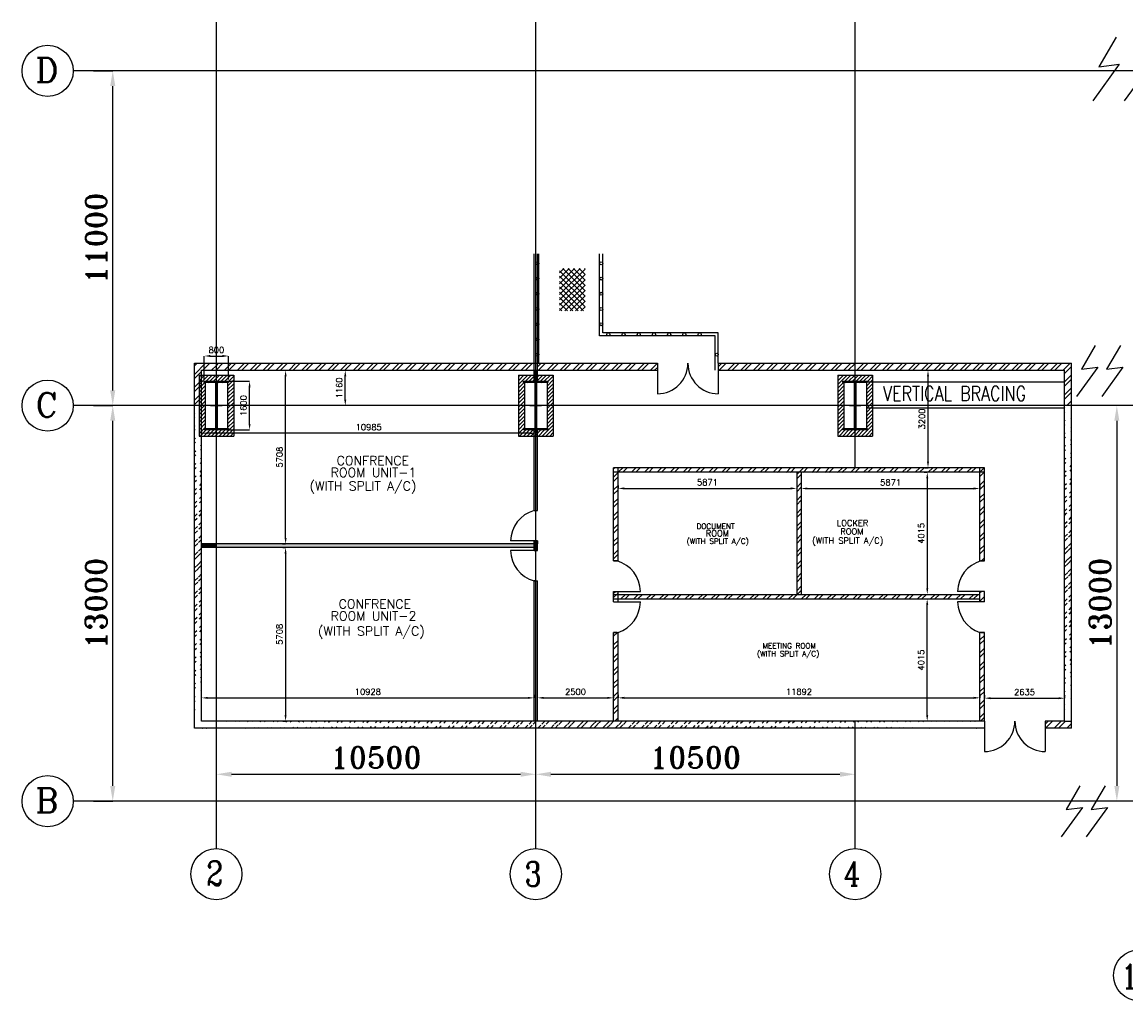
# Model space of a CAD drawing. Extents: x 361682 to 759535, y 756798 to 1113679.
# Tile 21 of 80: x 496745 to 533034, y 763141 to 795309. Entities that reach past the tile are written whole.
import ezdxf

# ---------------------------------------------------------------- set-up
doc = ezdxf.new("R2010")
doc.units = 0
doc.header["$LTSCALE"] = 700
doc.header["$MEASUREMENT"] = 0
doc.header["$PDMODE"] = 2
doc.header["$PDSIZE"] = -1
doc.linetypes.add('CENTER', pattern=[2, 1.25, -0.25, 0.25, -0.25])
doc.layers.get('0').update_dxf_attribs({"linetype": 'CONTINUOUS'})
doc.layers.get('DEFPOINTS').update_dxf_attribs({"linetype": 'CONTINUOUS'})
for name, color, linetype in [('BRACING', 7, 'CONTINUOUS'), ('CEN', 2, 'CENTER'), ('COL', 1, 'CONTINUOUS'), ('DIM', 4, 'CONTINUOUS'), ('GRID', 9, 'CONTINUOUS'), ('LAYOUT', 4, 'CONTINUOUS'), ('PNL', 6, 'CONTINUOUS'), ('ROOM', 7, 'CONTINUOUS'), ('STEEL', 231, 'CONTINUOUS'), ('TEXT', 4, 'CONTINUOUS'), ('WALL', 7, 'CONTINUOUS'), ('WALLHATCH', 254, 'CONTINUOUS')]:
    doc.layers.add(name, color=color, linetype=linetype)
doc.styles.add('ROMANC', font='romanc')
doc.styles.add('ROMANS', font='romans.shx')
doc.styles.add('ROMANT', font='ROMANT')
doc.dimstyles.new('K2', dxfattribs={"dimtxt": 700, "dimasz": 500, "dimexe": 500, "dimexo": 200, "dimgap": 200, "dimtad": 1, "dimdec": 0, "dimzin": 0, "dimdsep": 46, "dimtxsty": 'ROMANT', "dimcen": 0.09, "dimclrd": 256, "dimclre": 9, "dimclrt": 256, "dimadec": 0, "dimazin": 0, "dimtfac": 1, "dimtdec": 0, "dimtofl": 0, "dimtmove": 1, "dimatfit": 3, "dimfxl": 0.18, "dimtolj": 1, "dimtzin": 0, "dimarcsym": 0})
doc.dimstyles.new('STANDARD$0', dxfattribs={"dimtxt": 200, "dimasz": 200, "dimexe": 0, "dimexo": 100, "dimgap": 100, "dimtad": 1, "dimdec": 0, "dimzin": 0, "dimdsep": 46, "dimtxsty": 'ROMANS', "dimcen": 0.09, "dimclrd": 256, "dimclre": 256, "dimclrt": 256, "dimadec": 0, "dimazin": 0, "dimtfac": 1, "dimtdec": 0, "dimtmove": 0, "dimatfit": 3, "dimfxl": 1, "dimtolj": 1, "dimtzin": 0, "dimlwd": -1, "dimlwe": -1, "dimarcsym": 0})
pattern_1 = [(45, (814462.98, -23006.58), (-212.13203, 212.13203), []), (45, (814604.4, -23006.58), (-212.13203, 212.13203), [])]
pattern_2 = [(0, (995316.982, -32808.58), (18.75, 37.5), [0, -37.5])]

# ---------------------------------------------------------------- blocks, each defined once
blk = doc.blocks.new('*D313')
at = {"layer": 'DEFPOINTS', "color": 0, "transparency": 16777216}
for p in [(499096, 782705), (499726, 782705), (499096, 769705)]:
    blk.add_point(p, dxfattribs=at)
at = {"layer": 'DIM', "color": 9, "lineweight": -2, "transparency": 16777216}
for p, q in [((499096, 782705), (499726, 782705)), ((499096, 769705), (499726, 769705))]:
    blk.add_line(p, q, dxfattribs=at)
at = {"layer": 'DIM', "lineweight": -2, "transparency": 16777216}
blk.add_line((499726, 770205), (499726, 782205), dxfattribs=at)
at = {"layer": 'DIM', "transparency": 16777216}
for points in [[(499642, 782205), (499809, 782205), (499726, 782705)], [(499642, 770205), (499809, 770205), (499726, 769705)]]:
    blk.add_solid(points, dxfattribs=at)
at = {"layer": 'DIM', "transparency": 16777216, "insert": (499176, 776205), "char_height": 700, "attachment_point": 5, "rotation": 90, "style": 'ROMANT'}
blk.add_mtext('\\A1;13000', dxfattribs=at)
blk = doc.blocks.new('*D314')
at = {"layer": 'DEFPOINTS', "color": 0, "transparency": 16777216}
for p in [(499096, 793705), (499726, 793705), (499096, 782705)]:
    blk.add_point(p, dxfattribs=at)
at = {"layer": 'DIM', "color": 9, "lineweight": -2, "transparency": 16777216}
for p, q in [((499096, 793705), (499726, 793705)), ((499096, 782705), (499726, 782705))]:
    blk.add_line(p, q, dxfattribs=at)
at = {"layer": 'DIM', "lineweight": -2, "transparency": 16777216}
blk.add_line((499726, 783205), (499726, 793205), dxfattribs=at)
at = {"layer": 'DIM', "transparency": 16777216}
for points in [[(499642, 793205), (499809, 793205), (499726, 793705)], [(499642, 783205), (499809, 783205), (499726, 782705)]]:
    blk.add_solid(points, dxfattribs=at)
at = {"layer": 'DIM', "transparency": 16777216, "insert": (499176, 788205), "char_height": 700, "attachment_point": 5, "rotation": 90, "style": 'ROMANT'}
blk.add_mtext('\\A1;11000', dxfattribs=at)
blk = doc.blocks.new('C-ROW COLUMN')
at = {"layer": 'COL'}
h = blk.add_hatch(dxfattribs=at)
h.set_pattern_fill('ANSI31', color=256, scale=200, style=0)
h.set_pattern_definition([(45, (-1315.907, -6.545), (-17.6776695, 17.6776695), [])])
h.paths.add_polyline_path([(77855, 120865), (77055, 120865), (77055, 120820), (77855, 120820)])
h.paths.add_polyline_path([(77478, 120820), (77433, 120820), (77433, 119310), (77478, 119310)])
h.paths.add_polyline_path([(77855, 119310), (77055, 119310), (77055, 119265), (77855, 119265)])
at = {"layer": 'CEN'}
for p, q in [((77455, 119265), (77455, 120865)), ((77264, 120065), (77647, 120065))]:
    blk.add_line(p, q, dxfattribs=at)
at = {"layer": 'COL'}
for points in [[(77055, 120865), (77855, 120865), (77855, 120820), (77055, 120820)], [(77433, 120820), (77478, 120820), (77478, 119310), (77433, 119310)], [(77055, 119310), (77855, 119310), (77855, 119265), (77055, 119265)]]:
    blk.add_lwpolyline(points, close=True, dxfattribs=at)
blk = doc.blocks.new('*D360')
at = {"layer": 'DEFPOINTS', "color": 0, "transparency": 16777216}
for p in [(532945, 782705), (532735, 769705), (532945, 769705)]:
    blk.add_point(p, dxfattribs=at)
at = {"layer": 'DIM', "color": 9, "lineweight": -2, "transparency": 16777216}
for p, q in [((532945, 782705), (532735, 782705)), ((532945, 769705), (532735, 769705))]:
    blk.add_line(p, q, dxfattribs=at)
at = {"layer": 'DIM', "lineweight": -2, "transparency": 16777216}
blk.add_line((532735, 782205), (532735, 770205), dxfattribs=at)
at = {"layer": 'DIM', "transparency": 16777216}
for points in [[(532652, 782205), (532818, 782205), (532735, 782705)], [(532652, 770205), (532818, 770205), (532735, 769705)]]:
    blk.add_solid(points, dxfattribs=at)
at = {"layer": 'DIM', "transparency": 16777216, "insert": (532185, 776205), "char_height": 700, "attachment_point": 5, "rotation": 90, "style": 'ROMANT'}
blk.add_mtext('\\A1;13000', dxfattribs=at)
blk = doc.blocks.new('*D367')
at = {"layer": 'DEFPOINTS', "color": 0, "transparency": 16777216}
for p in [(505203, 783865), (505408, 783865), (505203, 778157)]:
    blk.add_point(p, dxfattribs=at)
at = {"layer": 'ROOM', "transparency": 16777216}
for p, q in [((505303, 783865), (505408, 783865)), ((505303, 778157), (505408, 778157))]:
    blk.add_line(p, q, dxfattribs=at)
at = {"layer": 'ROOM', "color": 3, "transparency": 16777216}
blk.add_line((505408, 778357), (505408, 783665), dxfattribs=at)
for points in [[(505375, 783665), (505441, 783665), (505408, 783865)], [(505375, 778357), (505441, 778357), (505408, 778157)]]:
    blk.add_solid(points, dxfattribs=at)
at = {"layer": 'ROOM', "color": 3, "transparency": 16777216, "insert": (505208, 781011), "char_height": 200, "attachment_point": 5, "rotation": 90, "style": 'ROMANS'}
blk.add_mtext('\\A1;5708', dxfattribs=at)
blk = doc.blocks.new('*D368')
at = {"layer": 'DEFPOINTS', "color": 0, "transparency": 16777216}
for p in [(502648, 781797), (502648, 781797), (513633, 781797)]:
    blk.add_point(p, dxfattribs=at)
at = {"layer": 'ROOM', "transparency": 16777216}
for p, q in [((502648, 781897), (502648, 781797)), ((513633, 781897), (513633, 781797))]:
    blk.add_line(p, q, dxfattribs=at)
at = {"layer": 'ROOM', "color": 3, "transparency": 16777216}
blk.add_line((513433, 781797), (502848, 781797), dxfattribs=at)
for points in [[(502848, 781831), (502848, 781764), (502648, 781797)], [(513433, 781831), (513433, 781764), (513633, 781797)]]:
    blk.add_solid(points, dxfattribs=at)
at = {"layer": 'ROOM', "color": 3, "transparency": 16777216, "insert": (508140, 781997), "char_height": 200, "attachment_point": 5, "style": 'ROMANS'}
blk.add_mtext('\\A1;10985', dxfattribs=at)
blk = doc.blocks.new('*D369')
at = {"layer": 'DEFPOINTS', "color": 0, "transparency": 16777216}
for p in [(505418, 778042), (505407, 772335), (505418, 772335)]:
    blk.add_point(p, dxfattribs=at)
at = {"layer": 'ROOM', "transparency": 16777216}
for p, q in [((505318, 778042), (505407, 778042)), ((505318, 772335), (505407, 772335))]:
    blk.add_line(p, q, dxfattribs=at)
at = {"layer": 'ROOM', "color": 3, "transparency": 16777216}
blk.add_line((505407, 777842), (505407, 772535), dxfattribs=at)
for points in [[(505374, 777842), (505440, 777842), (505407, 778042)], [(505374, 772535), (505440, 772535), (505407, 772335)]]:
    blk.add_solid(points, dxfattribs=at)
at = {"layer": 'ROOM', "color": 3, "transparency": 16777216, "insert": (505207, 775189), "char_height": 200, "attachment_point": 5, "rotation": 90, "style": 'ROMANS'}
blk.add_mtext('\\A1;5708', dxfattribs=at)
blk = doc.blocks.new('*D370')
at = {"layer": 'DEFPOINTS', "color": 0, "transparency": 16777216}
for p in [(502648, 773100), (513575, 773100), (513575, 773100)]:
    blk.add_point(p, dxfattribs=at)
at = {"layer": 'ROOM', "transparency": 16777216}
for p, q in [((502648, 773000), (502648, 773100)), ((513575, 773200), (513575, 773100))]:
    blk.add_line(p, q, dxfattribs=at)
at = {"layer": 'ROOM', "color": 3, "transparency": 16777216}
blk.add_line((502848, 773100), (513375, 773100), dxfattribs=at)
for points in [[(502848, 773133), (502848, 773067), (502648, 773100)], [(513375, 773133), (513375, 773067), (513575, 773100)]]:
    blk.add_solid(points, dxfattribs=at)
at = {"layer": 'ROOM', "color": 3, "transparency": 16777216, "insert": (508111, 773300), "char_height": 200, "attachment_point": 5, "style": 'ROMANS'}
blk.add_mtext('\\A1;10928', dxfattribs=at)
blk = doc.blocks.new('*D371')
at = {"layer": 'DEFPOINTS', "color": 0, "transparency": 16777216}
for p in [(516340, 773101), (528233, 773101), (528233, 773095)]:
    blk.add_point(p, dxfattribs=at)
at = {"layer": 'ROOM', "transparency": 16777216}
for p, q in [((516340, 773201), (516340, 773101)), ((528233, 773195), (528233, 773101))]:
    blk.add_line(p, q, dxfattribs=at)
at = {"layer": 'ROOM', "color": 3, "transparency": 16777216}
blk.add_line((516540, 773101), (528033, 773101), dxfattribs=at)
for points in [[(516540, 773135), (516540, 773068), (516340, 773101)], [(528033, 773135), (528033, 773068), (528233, 773101)]]:
    blk.add_solid(points, dxfattribs=at)
at = {"layer": 'ROOM', "color": 3, "transparency": 16777216, "insert": (522286, 773301), "char_height": 200, "attachment_point": 5, "style": 'ROMANS'}
blk.add_mtext('\\A1;11892', dxfattribs=at)
blk = doc.blocks.new('*D372')
at = {"layer": 'DEFPOINTS', "color": 0, "transparency": 16777216}
for p in [(513690, 773100), (516190, 773100), (516190, 773100)]:
    blk.add_point(p, dxfattribs=at)
at = {"layer": 'ROOM', "transparency": 16777216}
for p, q in [((513690, 773000), (513690, 773100)), ((516190, 773200), (516190, 773100))]:
    blk.add_line(p, q, dxfattribs=at)
at = {"layer": 'ROOM', "color": 3, "transparency": 16777216}
blk.add_line((513890, 773100), (515990, 773100), dxfattribs=at)
for points in [[(513890, 773134), (513890, 773067), (513690, 773100)], [(515990, 773134), (515990, 773067), (516190, 773100)]]:
    blk.add_solid(points, dxfattribs=at)
at = {"layer": 'ROOM', "color": 3, "transparency": 16777216, "insert": (514940, 773300), "char_height": 200, "attachment_point": 5, "style": 'ROMANS'}
blk.add_mtext('\\A1;2500', dxfattribs=at)
blk = doc.blocks.new('*D373')
at = {"layer": 'DEFPOINTS', "color": 0, "transparency": 16777216}
for p in [(528383, 773089), (531018, 773089), (531018, 773089)]:
    blk.add_point(p, dxfattribs=at)
at = {"layer": 'ROOM', "transparency": 16777216}
for p, q in [((528383, 773189), (528383, 773089)), ((531018, 773189), (531018, 773089))]:
    blk.add_line(p, q, dxfattribs=at)
at = {"layer": 'ROOM', "color": 3, "transparency": 16777216}
blk.add_line((528583, 773089), (530818, 773089), dxfattribs=at)
for points in [[(528583, 773123), (528583, 773056), (528383, 773089)], [(530818, 773123), (530818, 773056), (531018, 773089)]]:
    blk.add_solid(points, dxfattribs=at)
at = {"layer": 'ROOM', "color": 3, "transparency": 16777216, "insert": (529700, 773289), "char_height": 200, "attachment_point": 5, "style": 'ROMANS'}
blk.add_mtext('\\A1;2635', dxfattribs=at)
blk = doc.blocks.new('*D374')
at = {"layer": 'DEFPOINTS', "color": 0, "transparency": 16777216}
for p in [(526527, 783865), (526527, 783865), (526527, 780665)]:
    blk.add_point(p, dxfattribs=at)
at = {"layer": 'ROOM', "transparency": 16777216}
for p, q in [((526427, 783865), (526527, 783865)), ((526427, 780665), (526527, 780665))]:
    blk.add_line(p, q, dxfattribs=at)
at = {"layer": 'ROOM', "color": 3, "transparency": 16777216}
blk.add_line((526527, 780865), (526527, 783665), dxfattribs=at)
for points in [[(526494, 783665), (526560, 783665), (526527, 783865)], [(526494, 780865), (526560, 780865), (526527, 780665)]]:
    blk.add_solid(points, dxfattribs=at)
at = {"layer": 'ROOM', "color": 3, "transparency": 16777216, "insert": (526327, 782265), "char_height": 200, "attachment_point": 5, "rotation": 90, "style": 'ROMANS'}
blk.add_mtext('\\A1;3200', dxfattribs=at)
blk = doc.blocks.new('*D377')
at = {"layer": 'DEFPOINTS', "color": 0, "transparency": 16777216}
for p in [(516340, 779978), (522211, 779983), (522211, 779983)]:
    blk.add_point(p, dxfattribs=at)
at = {"layer": 'ROOM', "transparency": 16777216}
for p, q in [((516340, 780078), (516340, 779983)), ((522211, 780083), (522211, 779983))]:
    blk.add_line(p, q, dxfattribs=at)
at = {"layer": 'ROOM', "color": 3, "transparency": 16777216}
blk.add_line((516540, 779983), (522011, 779983), dxfattribs=at)
for points in [[(516540, 780017), (516540, 779950), (516340, 779983)], [(522011, 780017), (522011, 779950), (522211, 779983)]]:
    blk.add_solid(points, dxfattribs=at)
at = {"layer": 'ROOM', "color": 3, "transparency": 16777216, "insert": (519276, 780183), "char_height": 200, "attachment_point": 5, "style": 'ROMANS'}
blk.add_mtext('\\A1;5871', dxfattribs=at)
blk = doc.blocks.new('*D378')
at = {"layer": 'DEFPOINTS', "color": 0, "transparency": 16777216}
for p in [(522361, 779980), (528233, 779980), (528233, 779980)]:
    blk.add_point(p, dxfattribs=at)
at = {"layer": 'ROOM', "transparency": 16777216}
for p, q in [((522361, 780080), (522361, 779980)), ((528233, 780080), (528233, 779980))]:
    blk.add_line(p, q, dxfattribs=at)
at = {"layer": 'ROOM', "color": 3, "transparency": 16777216}
blk.add_line((522561, 779980), (528033, 779980), dxfattribs=at)
for points in [[(522561, 780014), (522561, 779947), (522361, 779980)], [(528033, 780014), (528033, 779947), (528233, 779980)]]:
    blk.add_solid(points, dxfattribs=at)
at = {"layer": 'ROOM', "color": 3, "transparency": 16777216, "insert": (525297, 780180), "char_height": 200, "attachment_point": 5, "style": 'ROMANS'}
blk.add_mtext('\\A1;5871', dxfattribs=at)
blk = doc.blocks.new('*D424')
at = {"layer": 'DEFPOINTS', "color": 0, "transparency": 16777216}
for p in [(503133, 770589), (513633, 770589), (513633, 770589)]:
    blk.add_point(p, dxfattribs=at)
at = {"layer": 'DIM', "lineweight": -2, "transparency": 16777216}
blk.add_line((503633, 770589), (513133, 770589), dxfattribs=at)
at = {"layer": 'DIM', "transparency": 16777216}
for points in [[(503633, 770672), (503633, 770506), (503133, 770589)], [(513133, 770672), (513133, 770506), (513633, 770589)]]:
    blk.add_solid(points, dxfattribs=at)
at = {"layer": 'DIM', "transparency": 16777216, "insert": (508383, 771139), "char_height": 700, "attachment_point": 5, "style": 'ROMANT'}
blk.add_mtext('\\A1;10500', dxfattribs=at)
blk = doc.blocks.new('*D425')
at = {"layer": 'DEFPOINTS', "color": 0, "transparency": 16777216}
for p in [(513633, 770589), (524133, 770589), (524133, 770589)]:
    blk.add_point(p, dxfattribs=at)
at = {"layer": 'DIM', "lineweight": -2, "transparency": 16777216}
blk.add_line((514133, 770589), (523633, 770589), dxfattribs=at)
at = {"layer": 'DIM', "transparency": 16777216}
for points in [[(514133, 770672), (514133, 770506), (513633, 770589)], [(523633, 770672), (523633, 770506), (524133, 770589)]]:
    blk.add_solid(points, dxfattribs=at)
at = {"layer": 'DIM', "transparency": 16777216, "insert": (518883, 771139), "char_height": 700, "attachment_point": 5, "style": 'ROMANT'}
blk.add_mtext('\\A1;10500', dxfattribs=at)
blk = doc.blocks.new('*D426')
at = {"layer": 'DEFPOINTS', "color": 0, "transparency": 16777216}
for p in [(526503, 780515), (526503, 776500), (526503, 776500)]:
    blk.add_point(p, dxfattribs=at)
at = {"layer": 'ROOM', "transparency": 16777216}
for p, q in [((526403, 780515), (526503, 780515)), ((526403, 776500), (526503, 776500))]:
    blk.add_line(p, q, dxfattribs=at)
at = {"layer": 'ROOM', "color": 3, "transparency": 16777216}
blk.add_line((526503, 780315), (526503, 776700), dxfattribs=at)
for points in [[(526470, 780315), (526536, 780315), (526503, 780515)], [(526470, 776700), (526536, 776700), (526503, 776500)]]:
    blk.add_solid(points, dxfattribs=at)
at = {"layer": 'ROOM', "color": 3, "transparency": 16777216, "insert": (526303, 778508), "char_height": 200, "attachment_point": 5, "rotation": 90, "style": 'ROMANS'}
blk.add_mtext('\\A1;4015', dxfattribs=at)
blk = doc.blocks.new('*D427')
at = {"layer": 'DEFPOINTS', "color": 0, "transparency": 16777216}
for p in [(526500, 776350), (526500, 776350), (526500, 772335)]:
    blk.add_point(p, dxfattribs=at)
at = {"layer": 'ROOM', "transparency": 16777216}
for p, q in [((526400, 776350), (526500, 776350)), ((526600, 772335), (526500, 772335))]:
    blk.add_line(p, q, dxfattribs=at)
at = {"layer": 'ROOM', "color": 3, "transparency": 16777216}
blk.add_line((526500, 772535), (526500, 776150), dxfattribs=at)
for points in [[(526467, 776150), (526534, 776150), (526500, 776350)], [(526467, 772535), (526534, 772535), (526500, 772335)]]:
    blk.add_solid(points, dxfattribs=at)
at = {"layer": 'ROOM', "color": 3, "transparency": 16777216, "insert": (526300, 774343), "char_height": 200, "attachment_point": 5, "rotation": 90, "style": 'ROMANS'}
blk.add_mtext('\\A1;4015', dxfattribs=at)
blk = doc.blocks.new('*D930')
at = {"layer": 'DEFPOINTS', "color": 0, "transparency": 16777216}
for p in [(507370, 783865), (507485, 783865), (507302, 782705)]:
    blk.add_point(p, dxfattribs=at)
at = {"layer": 'PNL', "transparency": 16777216}
for p, q in [((507385, 783865), (507370, 783865)), ((507370, 782905), (507370, 783665)), ((507402, 782705), (507370, 782705))]:
    blk.add_line(p, q, dxfattribs=at)
for points in [[(507336, 783665), (507403, 783665), (507370, 783865)], [(507336, 782905), (507403, 782905), (507370, 782705)]]:
    blk.add_solid(points, dxfattribs=at)
at = {"layer": 'PNL', "transparency": 16777216, "insert": (507170, 783285), "char_height": 200, "attachment_point": 5, "rotation": 90, "style": 'ROMANS'}
blk.add_mtext('\\A1;1160', dxfattribs=at)
blk = doc.blocks.new('*D931')
at = {"layer": 'DEFPOINTS', "color": 0, "transparency": 16777216}
for p in [(503390, 783505), (504224, 783505), (503371, 781905)]:
    blk.add_point(p, dxfattribs=at)
at = {"layer": 'PNL', "transparency": 16777216}
for p, q in [((503490, 783505), (504224, 783505)), ((504224, 782105), (504224, 783305)), ((503471, 781905), (504224, 781905))]:
    blk.add_line(p, q, dxfattribs=at)
for points in [[(504191, 783305), (504257, 783305), (504224, 783505)], [(504191, 782105), (504257, 782105), (504224, 781905)]]:
    blk.add_solid(points, dxfattribs=at)
at = {"layer": 'PNL', "transparency": 16777216, "insert": (504024, 782705), "char_height": 200, "attachment_point": 5, "rotation": 90, "style": 'ROMANS'}
blk.add_mtext('\\A1;1600', dxfattribs=at)
blk = doc.blocks.new('*D932')
at = {"layer": 'DEFPOINTS', "color": 0, "transparency": 16777216}
for p in [(503533, 784335), (502733, 783460), (503533, 783460)]:
    blk.add_point(p, dxfattribs=at)
at = {"layer": 'PNL', "transparency": 16777216}
for p, q in [((502733, 783560), (502733, 784335)), ((502933, 784335), (503333, 784335)), ((503533, 783560), (503533, 784335))]:
    blk.add_line(p, q, dxfattribs=at)
for points in [[(502933, 784369), (502933, 784302), (502733, 784335)], [(503333, 784369), (503333, 784302), (503533, 784335)]]:
    blk.add_solid(points, dxfattribs=at)
at = {"layer": 'PNL', "transparency": 16777216, "insert": (503133, 784535), "char_height": 200, "attachment_point": 5, "style": 'ROMANS'}
blk.add_mtext('\\A1;800', dxfattribs=at)

msp = doc.modelspace()

# ---------------------------------------------------------------- hatches: boundary and pattern name
h = msp.add_hatch()
h.set_pattern_fill('ANSI32', scale=800, style=0)
h.set_pattern_definition(pattern_1)
h.paths.add_polyline_path([(531247.6, 784094.9), (524132.6, 784094.9), (524132.6, 783864.9), (531017.6, 783864.9), (531017.6, 782704.9), (531247.6, 782704.9)])
h.paths.add_polyline_path([(503132.6, 784094.9), (502417.6, 784094.9), (502417.6, 782704.9), (502647.6, 782704.9), (502647.6, 783864.9), (503132.6, 783864.9)])
h = msp.add_hatch()
h.set_pattern_fill('ANSI32', scale=800, style=0)
h.set_pattern_definition(pattern_1)
h.paths.add_polyline_path([(513575.1, 784094.9), (503132.6, 784094.9), (503132.6, 783864.9), (513575.1, 783864.9)])
h = msp.add_hatch()
h.set_pattern_fill('ANSI32', scale=800, style=0)
h.set_pattern_definition(pattern_1)
h.paths.add_polyline_path([(517632.6, 784094.9), (513690.1, 784094.9), (513690.1, 783864.9), (517632.6, 783864.9)])
h = msp.add_hatch()
h.set_pattern_fill('ANSI32', scale=800, style=0)
h.set_pattern_definition(pattern_1)
h.paths.add_polyline_path([(519632.6, 784094.9), (519632.6, 783864.9), (524132.6, 783864.9), (524132.6, 784094.9)])
h = msp.add_hatch()
h.set_pattern_fill('ANSI31', color=6, scale=700, style=0)
h.set_pattern_definition([(45, (941740.05, -31195.09), (-61.871843, 61.871843), [])])
h.paths.add_polyline_path([(503132.6, 781904.9), (502762.6, 781904.9), (502732.6, 781904.9), (502732.6, 781949.9), (502762.6, 781949.9), (502762.6, 782647.4), (502562.6, 782647.4), (502562.6, 781704.9), (503132.6, 781704.9)])
h.paths.add_polyline_path([(502762.6, 783459.9), (502732.6, 783459.9), (502732.6, 783504.9), (503532.6, 783504.9), (503532.6, 783459.9), (503502.6, 783459.9), (503502.6, 782762.4), (503702.6, 782762.4), (503702.6, 783704.9), (502562.6, 783704.9), (502562.6, 782762.4), (502762.6, 782762.4)])
h.paths.add_polyline_path([(503702.6, 782647.4), (503502.6, 782647.4), (503502.6, 781949.9), (503532.6, 781949.9), (503532.6, 781904.9), (503132.6, 781904.9), (503132.6, 781704.9), (503702.6, 781704.9)])
h.paths.add_polyline_path([(502762.6, 782704.9), (502562.6, 782704.9), (502562.6, 782647.4), (502762.6, 782647.4)])
h.paths.add_polyline_path([(502762.6, 782762.4), (502562.6, 782762.4), (502562.6, 782704.9), (502762.6, 782704.9)])
h.paths.add_polyline_path([(503702.6, 782704.9), (503502.6, 782704.9), (503502.6, 782647.4), (503702.6, 782647.4)])
h.paths.add_polyline_path([(503702.6, 782762.4), (503502.6, 782762.4), (503502.6, 782704.9), (503702.6, 782704.9)])
h = msp.add_hatch()
h.set_pattern_fill('ANSI31', color=6, scale=700, style=0)
h.set_pattern_definition([(45, (952240.05, -31195.09), (-61.871843, 61.871843), [])])
h.paths.add_polyline_path([(513632.6, 781904.9), (513262.6, 781904.9), (513232.6, 781904.9), (513232.6, 781949.9), (513262.6, 781949.9), (513262.6, 782647.4), (513062.6, 782647.4), (513062.6, 781704.9), (513632.6, 781704.9)])
h.paths.add_polyline_path([(513262.6, 783459.9), (513232.6, 783459.9), (513232.6, 783504.9), (514032.6, 783504.9), (514032.6, 783459.9), (514002.6, 783459.9), (514002.6, 782762.4), (514202.6, 782762.4), (514202.6, 783704.9), (513062.6, 783704.9), (513062.6, 782762.4), (513262.6, 782762.4)])
h.paths.add_polyline_path([(514202.6, 782647.4), (514002.6, 782647.4), (514002.6, 781949.9), (514032.6, 781949.9), (514032.6, 781904.9), (513632.6, 781904.9), (513632.6, 781704.9), (514202.6, 781704.9)])
h.paths.add_polyline_path([(513262.6, 782704.9), (513062.6, 782704.9), (513062.6, 782647.4), (513262.6, 782647.4)])
h.paths.add_polyline_path([(513262.6, 782762.4), (513062.6, 782762.4), (513062.6, 782704.9), (513262.6, 782704.9)])
h.paths.add_polyline_path([(514202.6, 782704.9), (514002.6, 782704.9), (514002.6, 782647.4), (514202.6, 782647.4)])
h.paths.add_polyline_path([(514202.6, 782762.4), (514002.6, 782762.4), (514002.6, 782704.9), (514202.6, 782704.9)])
h = msp.add_hatch()
h.set_pattern_fill('ANSI31', color=6, scale=700, style=0)
h.set_pattern_definition([(45, (962740.05, -31195.09), (-61.871843, 61.871843), [])])
h.paths.add_polyline_path([(524132.6, 781904.9), (523762.6, 781904.9), (523732.6, 781904.9), (523732.6, 781949.9), (523762.6, 781949.9), (523762.6, 782647.4), (523562.6, 782647.4), (523562.6, 781704.9), (524132.6, 781704.9)])
h.paths.add_polyline_path([(523762.6, 783459.9), (523732.6, 783459.9), (523732.6, 783504.9), (524532.6, 783504.9), (524532.6, 783459.9), (524502.6, 783459.9), (524502.6, 782762.4), (524702.6, 782762.4), (524702.6, 783704.9), (523562.6, 783704.9), (523562.6, 782762.4), (523762.6, 782762.4)])
h.paths.add_polyline_path([(524702.6, 782647.4), (524502.6, 782647.4), (524502.6, 781949.9), (524532.6, 781949.9), (524532.6, 781904.9), (524132.6, 781904.9), (524132.6, 781704.9), (524702.6, 781704.9)])
h.paths.add_polyline_path([(523762.6, 782704.9), (523562.6, 782704.9), (523562.6, 782647.4), (523762.6, 782647.4)])
h.paths.add_polyline_path([(523762.6, 782762.4), (523562.6, 782762.4), (523562.6, 782704.9), (523762.6, 782704.9)])
h.paths.add_polyline_path([(524702.6, 782704.9), (524502.6, 782704.9), (524502.6, 782647.4), (524702.6, 782647.4)])
h.paths.add_polyline_path([(524702.6, 782762.4), (524502.6, 782762.4), (524502.6, 782704.9), (524702.6, 782704.9)])
h = msp.add_hatch()
h.set_pattern_fill('ANSI32', scale=800, style=0)
h.set_pattern_definition(pattern_1)
edge = h.paths.add_edge_path()
edge.add_line((502417.6, 772104.9), (502417.6, 782864.9))
edge.add_line((502647.6, 772334.9), (502647.6, 782864.9))
h = msp.add_hatch()
h.set_pattern_fill('ANSI32', scale=800, style=0)
h.set_pattern_definition(pattern_1)
edge = h.paths.add_edge_path()
edge.add_line((531017.6, 772334.9), (531017.6, 782864.9))
edge.add_line((531247.6, 772104.9), (531247.6, 782864.9))
h = msp.add_hatch()
h.set_pattern_fill('ANSI32', scale=800, style=0)
h.set_pattern_definition(pattern_1)
edge = h.paths.add_edge_path()
edge.add_line((528382.6, 772104.9), (502417.6, 772104.9))
edge.add_line((528382.6, 772334.9), (502647.6, 772334.9))
h = msp.add_hatch()
h.set_pattern_fill('ANSI32', scale=800, style=0)
h.set_pattern_definition(pattern_1)
h.paths.add_polyline_path([(531247.6, 772104.9), (531247.6, 772334.9), (531017.6, 772334.9), (530382.6, 772334.9), (530382.6, 772104.9)])
at = {"layer": 'STEEL'}
h = msp.add_hatch(dxfattribs=at)
h.set_pattern_fill('ANSI37', color=256, scale=1000, style=0)
h.set_pattern_definition([(45, (458591.01, 666893.03), (-88.38835, 88.38835), []), (135, (458591.01, 666893.03), (-88.38835, -88.38835), [])])
h.paths.add_polyline_path([(514416.4, 787206), (515251.9, 787206), (515251.9, 785822.1), (514416.4, 785822.1)])
at = {"layer": 'WALLHATCH'}
h = msp.add_hatch(dxfattribs=at)
h.set_pattern_fill('DOTS', color=2, scale=600)
h.set_pattern_definition(pattern_2)
h.paths.add_polyline_path([(513632.6, 783864.9), (513575.1, 783864.9), (513575.1, 783504.9), (513632.6, 783504.9)])
h.paths.add_polyline_path([(513690.1, 783864.9), (513632.6, 783864.9), (513632.6, 783504.9), (513690.1, 783504.9)])
h = msp.add_hatch(dxfattribs=at)
h.set_pattern_fill('DOTS', color=2, scale=600)
h.set_pattern_definition(pattern_2)
h.paths.add_polyline_path([(513575.1, 778157.4), (503132.6, 778157.4), (503132.6, 778042.4), (513575.1, 778042.4)])
h.paths.add_polyline_path([(513690.1, 781904.9), (513632.6, 781904.9), (513632.6, 779257.4), (513690.1, 779257.4)])
h.paths.add_polyline_path([(513632.6, 781904.9), (513575.1, 781904.9), (513575.1, 779257.4), (513632.6, 779257.4)])
h = msp.add_hatch(dxfattribs=at)
h.set_pattern_fill('ANSI32', scale=800)
h.set_pattern_definition([(45, (995316.98, -32825.58), (-212.13203, 212.13203), []), (45, (995458.4, -32825.58), (-212.13203, 212.13203), [])])
h.paths.add_polyline_path([(528382.6, 776599.9), (528232.6, 776599.9), (528232.6, 776250.9), (528382.6, 776250.9)])
h.paths.add_polyline_path([(528382.6, 775250.9), (528232.6, 775250.9), (528232.6, 772334.9), (528382.6, 772334.9)])
h.paths.add_polyline_path([(528382.6, 780514.9), (528232.6, 780514.9), (528232.6, 777599.9), (528382.6, 777599.9)])
h.paths.add_polyline_path([(528382.6, 780664.9), (528232.6, 780664.9), (528232.6, 780514.9), (528382.6, 780514.9)])
h.paths.add_polyline_path([(528232.6, 780664.9), (524132.6, 780664.9), (524132.6, 780514.9), (528232.6, 780514.9)])
h.paths.add_polyline_path([(524132.6, 780664.9), (516340.1, 780673.4), (516340.1, 780523.4), (524132.6, 780506.4)])
h.paths.add_polyline_path([(516340.1, 780664.9), (516190.1, 780664.9), (516190.1, 780514.9), (516340.1, 780514.9)])
h.paths.add_polyline_path([(516340.1, 780514.9), (516190.1, 780514.9), (516190.1, 777599.9), (516340.1, 777599.9)])
h.paths.add_polyline_path([(516340.1, 776350.4), (516190.1, 776350.4), (516190.1, 776250.9), (516340.1, 776250.9)])
h.paths.add_polyline_path([(516340.1, 776500.4), (516190.1, 776500.4), (516190.1, 776350.4), (516340.1, 776350.4)])
h.paths.add_polyline_path([(516340.1, 776599.9), (516190.1, 776599.9), (516190.1, 776500.4), (516340.1, 776500.4)])
h.paths.add_polyline_path([(516340.1, 775250.9), (516190.1, 775250.9), (516190.1, 772334.9), (516340.1, 772334.9)])
h.paths.add_polyline_path([(524132.6, 776500.4), (516340.1, 776500.4), (516340.1, 776350.4), (524132.6, 776350.4)])
h.paths.add_polyline_path([(528232.6, 776500.4), (524132.6, 776500.4), (524132.6, 776350.4), (528232.6, 776350.4)])
h.paths.add_polyline_path([(522361.4, 780514.9), (522211.4, 780514.9), (522211.4, 776500.4), (522361.4, 776500.4)])
h = msp.add_hatch(dxfattribs=at)
h.set_pattern_fill('DOTS', color=2, scale=600)
h.set_pattern_definition(pattern_2)
h.paths.add_polyline_path([(503132.6, 778157.4), (502647.6, 778157.4), (502647.6, 778042.4), (503132.6, 778042.4)])
h = msp.add_hatch(dxfattribs=at)
h.set_pattern_fill('DOTS', color=2, scale=400)
h.set_pattern_definition([(0, (814462.982, -23006.58), (12.5, 25), [0, -25])])
h.paths.add_polyline_path([(513690.1, 778257.4), (513632.6, 778257.4), (513632.6, 778157.4), (513690.1, 778157.4)])
h.paths.add_polyline_path([(513632.6, 778257.4), (513575.1, 778257.4), (513575.1, 778157.4), (513632.6, 778157.4)])
h.paths.add_polyline_path([(513632.6, 778157.4), (513575.1, 778157.4), (513575.1, 778042.4), (513632.6, 778042.4)])
h.paths.add_polyline_path([(513690.1, 778157.4), (513632.6, 778157.4), (513632.6, 778042.4), (513690.1, 778042.4)])
h = msp.add_hatch(dxfattribs=at)
h.set_pattern_fill('DOTS', color=2, scale=500)
h.set_pattern_definition([(0, (995316.982, -32808.58), (15.625, 31.25), [0, -31.25])])
h.paths.add_polyline_path([(513690.1, 778042.4), (513632.6, 778042.4), (513632.6, 777942.4), (513690.1, 777942.4)])
h.paths.add_polyline_path([(513632.6, 778042.4), (513575.1, 778042.4), (513575.1, 777942.4), (513632.6, 777942.4)])
h = msp.add_hatch(dxfattribs=at)
h.set_pattern_fill('DOTS', color=2, scale=600)
h.set_pattern_definition(pattern_2)
h.paths.add_polyline_path([(513632.6, 776942.4), (513575.1, 776942.4), (513575.1, 772334.9), (513632.6, 772334.9)])
h = msp.add_hatch(dxfattribs=at)
h.set_pattern_fill('DOTS', color=2, scale=600)
h.set_pattern_definition(pattern_2)
h.paths.add_polyline_path([(513690.1, 776942.4), (513632.6, 776942.4), (513632.6, 772334.9), (513690.1, 772334.9)])

# ---------------------------------------------------------------- linework, layer by layer
at = {"color": 6}
for p, q in [((502562.6, 783704.9), (503702.6, 783704.9)), ((502562.6, 783704.9), (502562.6, 781704.9)), ((502762.6, 783504.9), (502762.6, 781904.9)), ((503502.6, 783504.9), (503502.6, 781904.9)), ((503702.6, 783704.9), (503702.6, 781704.9)), ((513062.6, 783704.9), (514202.6, 783704.9)), ((513062.6, 783704.9), (513062.6, 781704.9)), ((513262.6, 783504.9), (513262.6, 781904.9)), ((514002.6, 783504.9), (514002.6, 781904.9)), ((514202.6, 783704.9), (514202.6, 781704.9)), ((523562.6, 783704.9), (524702.6, 783704.9)), ((523562.6, 783704.9), (523562.6, 781704.9)), ((523762.6, 783504.9), (523762.6, 781904.9)), ((524502.6, 783504.9), (524502.6, 781904.9)), ((524702.6, 783704.9), (524702.6, 781704.9))]:
    msp.add_line(p, q, dxfattribs=at)
for centre in [(497586.1, 793704.9), (497586.1, 793704.9), (497586.1, 782704.9), (497586.1, 782704.9), (497585.3, 769704.9), (497585.3, 769704.9), (503132.6, 767308.2), (503132.6, 767308.2), (513632.6, 767308.2), (513632.6, 767308.2), (524132.6, 767308.2), (524132.6, 767308.2), (533468.5, 763981.6), (533468.5, 763981.6)]:
    msp.add_circle(centre, 840.3)
at = {"layer": 'BRACING', "const_width": 40}
for points in [[(524532.6, 783482.4), (531017.6, 783482.4)], [(524502.6, 782627.4), (531017.6, 782627.4)]]:
    msp.add_lwpolyline(points, dxfattribs=at)
at = {"layer": 'GRID'}
for p, q in [((503132.6, 768162.8), (503132.6, 795308.7)), ((513632.6, 768162.8), (513632.6, 795308.7)), ((524132.6, 780664.9), (524132.6, 795308.7)), ((554555.5, 793704.9), (498426.5, 793704.9)), ((513632.6, 779257.4), (513632.6, 787691.4)), ((554555.5, 782704.9), (498426.5, 782704.9)), ((513575.1, 777942.4), (513575.1, 778257.4)), ((513632.6, 777942.4), (513632.6, 778257.4)), ((513690.1, 777942.4), (513690.1, 778257.4)), ((513632.6, 772334.9), (513632.6, 776942.4)), ((524132.6, 768162.8), (524132.6, 772334.9)), ((605443, 769704.9), (498425.6, 769704.9))]:
    msp.add_line(p, q, dxfattribs=at)
at = {"layer": 'LAYOUT', "color": 7}
for p, q in [((502562.6, 781704.9), (503702.6, 781704.9)), ((513062.6, 781704.9), (514202.6, 781704.9)), ((523562.6, 781704.9), (524702.6, 781704.9)), ((509131, 772334.9), (509131, 772334.9))]:
    msp.add_line(p, q, dxfattribs=at)
at = {"layer": 'LAYOUT', "color": 6}
for p, q in [((502562.6, 781704.9), (503702.6, 781704.9)), ((513062.6, 781704.9), (514202.6, 781704.9)), ((523562.6, 781704.9), (524702.6, 781704.9))]:
    msp.add_line(p, q, dxfattribs=at)
at = {"layer": 'ROOM', "color": 7}
for p, q in [((532713, 794814.4), (532144, 793839.4)), ((532815, 793921.4), (531941, 792723.4)), ((532144, 793839.4), (532815, 793921.4)), ((533851, 793921.4), (532977, 792723.4)), ((513575.1, 783459.9), (513575.1, 787691.4)), ((513690.1, 783459.9), (513690.1, 787691.4)), ((532026.2, 784678.2), (531571, 783898.2)), ((532855, 784678.2), (532399.8, 783898.2)), ((532107.8, 783963.8), (531408.6, 783005.4)), ((531571, 783898.2), (532107.8, 783963.8)), ((532936.6, 783963.8), (532237.4, 783005.4)), ((532399.8, 783898.2), (532936.6, 783963.8)), ((502562.6, 782762.4), (502562.6, 782647.4)), ((513062.6, 782762.4), (513062.6, 782647.4)), ((523562.6, 782762.4), (523562.6, 782647.4)), ((513575.1, 779257.4), (513575.1, 781935)), ((513690.1, 779257.4), (513690.1, 781943.9)), ((516190.1, 777599.9), (516190.1, 780664.9)), ((516340.1, 777599.9), (516340.1, 780664.9)), ((528232.6, 777599.9), (528232.6, 780664.9)), ((528382.6, 777599.9), (528382.6, 780664.9)), ((522211.4, 780514.9), (522211.4, 776500.4)), ((522361.4, 780514.9), (522361.4, 776500.4)), ((513690.1, 778157.4), (502647.6, 778157.4)), ((513690.1, 778042.4), (502647.6, 778042.4)), ((513575.1, 778257.4), (513575.1, 778157.4)), ((513575.1, 777942.4), (513575.1, 778042.4)), ((513632.6, 778157.4), (513632.6, 778042.4)), ((513632.6, 778042.4), (513632.6, 778157.4)), ((513690.1, 778257.4), (513690.1, 778157.4)), ((513690.1, 777942.4), (513690.1, 778042.4)), ((513575.1, 772334.9), (513575.1, 776942.4)), ((513632.6, 776942.4), (513575.1, 776942.4)), ((513690.1, 772334.9), (513690.1, 776942.4)), ((516190.1, 776250.9), (516190.1, 776599.9)), ((516340.1, 776250.9), (516340.1, 776599.9)), ((528232.6, 776250.9), (528232.6, 776599.9)), ((528382.6, 776250.9), (528382.6, 776599.9)), ((516190.1, 776500.4), (528232.6, 776500.4)), ((516190.1, 776350.4), (528232.6, 776350.4)), ((516190.1, 772334.9), (516190.1, 775250.9)), ((516190.1, 775250.9), (516340.1, 775250.9)), ((516340.1, 772334.9), (516340.1, 775250.9)), ((528232.6, 772334.9), (528232.6, 775250.9)), ((528382.6, 775250.9), (528232.6, 775250.9)), ((528382.6, 772334.9), (528382.6, 775250.9)), ((513690.1, 772334.9), (513575.1, 772334.9)), ((531017.6, 772334.9), (531247.6, 772334.9)), ((531520.4, 770208.8), (531065.2, 769428.8)), ((532349.2, 770208.8), (531894, 769428.8)), ((531602, 769494.4), (530902.8, 768536)), ((531065.2, 769428.8), (531602, 769494.4)), ((532430.8, 769494.4), (531731.6, 768536)), ((531894, 769428.8), (532430.8, 769494.4))]:
    msp.add_line(p, q, dxfattribs=at)
at = {"layer": 'ROOM'}
for p, q in [((528382.6, 780664.9), (516190.1, 780664.9)), ((528382.6, 780514.9), (516190.1, 780514.9))]:
    msp.add_line(p, q, dxfattribs=at)
at = {"layer": 'ROOM', "color": 6}
for p, q in [((513575.1, 779257.4), (513690.1, 779257.4)), ((513575.1, 778257.4), (513690.1, 778257.4)), ((513575.1, 777942.4), (513690.1, 777942.4)), ((516190.1, 777599.9), (516340.1, 777599.9)), ((516340.1, 777599.9), (516190.1, 777599.9)), ((528232.6, 777599.9), (528382.6, 777599.9)), ((528382.6, 777599.9), (528267.6, 777599.9)), ((513575.1, 776942.4), (513690.1, 776942.4)), ((516190.1, 775250.9), (516305.1, 775250.9)), ((516305.1, 775250.9), (516190.1, 775250.9)), ((528382.6, 775250.9), (528267.6, 775250.9)), ((528267.6, 775250.9), (528382.6, 775250.9))]:
    msp.add_line(p, q, dxfattribs=at)
at = {"layer": 'ROOM', "color": 6, "flags": 128}
for points in [[(513690.1, 778257.4), (512805.1, 778257.4)], [(513690.1, 777942.4), (512805.1, 777942.4)], [(516190.1, 776599.9), (517075.1, 776599.9)], [(528382.6, 776599.9), (527497.6, 776599.9)], [(516190.1, 776250.9), (517075.1, 776250.9)], [(528382.6, 776250.9), (527497.6, 776250.9)]]:
    msp.add_lwpolyline(points, dxfattribs=at)
at = {"layer": 'ROOM', "color": 6}
for centre, radius, start, end in [((513867.7, 778235.6), 1062.9, 105.98188, 178.82558), ((513867.7, 777964.2), 1062.9, 181.17442, 254.01812), ((516012.5, 776578.1), 1062.9, 1.17442, 74.01812), ((528560.2, 776578.1), 1062.9, 105.98188, 178.82558), ((515984.1, 776282.7), 1091.4, 289.0354, 358.33282), ((528588.6, 776282.7), 1091.4, 181.66718, 250.9646)]:
    msp.add_arc(centre, radius, start, end, dxfattribs=at)
at = {"layer": 'STEEL'}
for p, q in [((513632.6, 784094.9), (513632.6, 787691.4)), ((513732.6, 784094.9), (513732.6, 787691.4)), ((515732.6, 784994.9), (515732.6, 787691.4)), ((515832.6, 785094.9), (515832.6, 787691.4)), ((519532.6, 784994.9), (515732.6, 784994.9)), ((519632.6, 785094.9), (515832.6, 785094.9)), ((519532.6, 783864.9), (519532.6, 784994.9)), ((519632.6, 784094.9), (519632.6, 785094.9))]:
    msp.add_line(p, q, dxfattribs=at)
for centre in [(513682.6, 787379.2), (515782.6, 787379.2), (513682.6, 786879.2), (515782.6, 786879.2), (513682.6, 786379.2), (515782.6, 786379.2), (513682.6, 785879.2), (515782.6, 785879.2), (513682.6, 785379.2), (515782.6, 785379.2), (513682.6, 784879.2), (516018.3, 785044.9), (516518.3, 785044.9), (517018.3, 785044.9), (517518.3, 785044.9), (518018.3, 785044.9), (518518.3, 785044.9), (519018.3, 785044.9), (513682.6, 784379.2), (519582.6, 784379.2)]:
    msp.add_circle(centre, 50, dxfattribs=at)
at = {"layer": 'WALL'}
for p, q in [((502417.6, 784094.9), (517632.6, 784094.9)), ((502417.6, 772104.9), (502417.6, 784094.9)), ((502647.6, 783864.9), (517632.6, 783864.9)), ((502647.6, 772334.9), (502647.6, 783864.9)), ((519632.6, 784094.9), (531247.6, 784094.9)), ((519632.6, 783864.9), (531017.6, 783864.9)), ((531017.6, 772334.9), (531017.6, 783864.9)), ((531247.6, 772104.9), (531247.6, 784094.9)), ((528382.6, 772334.9), (502647.6, 772334.9)), ((531017.6, 772334.9), (530382.6, 772334.9)), ((528382.6, 772104.9), (502417.6, 772104.9)), ((531247.6, 772104.9), (530382.6, 772104.9))]:
    msp.add_line(p, q, dxfattribs=at)
at = {"layer": 'WALL', "color": 6}
for p, q in [((517632.6, 784094.9), (517632.6, 783094.9)), ((519632.6, 784094.9), (519632.6, 783094.9)), ((528382.6, 772334.9), (528382.6, 771334.9)), ((530382.6, 772334.9), (530382.6, 771334.9))]:
    msp.add_line(p, q, dxfattribs=at)
for centre, start, end in [((517632.6, 784094.9), 270, 0), ((519632.6, 784094.9), 180, 270), ((528382.6, 772334.9), 270, 0), ((530382.6, 772334.9), 180, 270)]:
    msp.add_arc(centre, 1000, start, end, dxfattribs=at)

# ---------------------------------------------------------------- block references
for p in [(425677.2, 662639.7), (436177.2, 662639.7), (446677.2, 662639.7)]:
    msp.add_blockref('C-ROW COLUMN', p)

# ---------------------------------------------------------------- texts
at = {"layer": 'ROOM', "color": 30, "lineweight": 25, "style": 'ROMANT'}
for s, p in [('CONFRENCE', (507086.9, 780748.8)), ('ROOM UNIT-1', (506891.1, 780357.8)), ('(WITH SPLIT A/C)', (506197.4, 779913.5)), ('CONFRENCE', (507151.9, 776032.8)), ('ROOM UNIT-2', (506891.1, 775641.8)), ('(WITH SPLIT A/C)', (506472.4, 775144.5))]:
    msp.add_text(s, height=300, rotation=360, dxfattribs=at).set_placement(p)
for s, height, p in [('DOCUMENT', 175, (518919.4, 778650.6)), ('LOCKER', 200, (523528.3, 778745.1)), ('ROOM', 200, (519221.5, 778408.2)), ('(WITH SPLIT A/C)', 200, (522719.1, 778168.7)), ('ROOM', 200, (523643.6, 778468.6)), ('(WITH SPLIT A/C)', 175, (518589.4, 778162.3)), ('MEETING ROOM', 175, (521086.7, 774724.6)), ('(WITH SPLIT A/C)', 175, (520904.8, 774464.8))]:
    msp.add_text(s, height=height, dxfattribs=at).set_placement(p)
at = {"layer": 'TEXT', "style": 'ROMANC'}
for s, p in [('D', (497188.4, 793328.8)), ('C', (497188.4, 782328.8)), ('B', (497187.5, 769328.8))]:
    msp.add_text(s, height=800, dxfattribs=at).set_placement(p)
at = {"layer": 'TEXT', "style": 'ROMANC', "width": 0.8}
for s, p in [('2', (502803.5, 766937.9)), ('3', (513271.7, 766912)), ('4', (523757.7, 766921.5)), ('11', (532879.2, 763545.8))]:
    msp.add_text(s, height=800, dxfattribs=at).set_placement(p)
at = {"layer": 'TEXT', "insert": (524783.9, 783344.9), "char_height": 480, "width": 9127.146, "attachment_point": 1, "style": 'ROMANS'}
msp.add_mtext('{\\W0.8; VERTICAL BRACING}', dxfattribs=at)

# ---------------------------------------------------------------- dimensions: what is measured, and where the dimension line sits
at = {"layer": 'DIM'}
for base, p1, p2, picture, middle in [((499725.6, 793704.9), (499096, 782704.9), (499096, 793704.9), '*D314', (499175.6, 788204.9)), ((499725.6, 782704.9), (499096, 769704.9), (499096, 782704.9), '*D313', (499175.6, 776204.9)), ((532734.9, 769704.9), (532945.2, 782704.9), (532945.2, 769704.9), '*D360', (532184.9, 776204.9))]:
    dim = msp.add_linear_dim(base=base, p1=p1, p2=p2, angle=90, dimstyle='K2', override={"dimexe": 0, "dimexo": 0}, dxfattribs=at)
    dim.commit()
    dim.dimension.update_dxf_attribs({"geometry": picture, "text_midpoint": middle})
for base, p1, p2, picture, middle in [((513632.6, 770589), (503132.6, 770589), (513632.6, 770589), '*D424', (508382.6, 771139)), ((524132.6, 770589), (513632.6, 770589), (524132.6, 770589), '*D425', (518882.6, 771139))]:
    dim = msp.add_linear_dim(base=base, p1=p1, p2=p2, dimstyle='K2', override={"dimexe": 0, "dimexo": 0}, dxfattribs=at)
    dim.commit()
    dim.dimension.update_dxf_attribs({"geometry": picture, "text_midpoint": middle})
at = {"layer": 'PNL', "color": 60}
dim = msp.add_linear_dim(base=(503532.6, 784335.4), p1=(502732.6, 783459.9), p2=(503532.6, 783459.9), dimstyle='STANDARD$0', override={"dimfxl": 0.5, "dimarcsym": 2}, dxfattribs=at)
dim.commit()
dim.dimension.update_dxf_attribs({"geometry": '*D932', "text_midpoint": (503132.6, 784535.4)})
for base, p1, p2, picture, middle in [((507369.6, 783864.9), (507302.3, 782704.9), (507485.2, 783864.9), '*D930', (507169.6, 783284.9)), ((504224, 783504.9), (503371.2, 781904.9), (503390.4, 783504.9), '*D931', (504024, 782704.9))]:
    dim = msp.add_linear_dim(base=base, p1=p1, p2=p2, angle=90, dimstyle='STANDARD$0', override={"dimfxl": 0.5, "dimarcsym": 2}, dxfattribs=at)
    dim.commit()
    dim.dimension.update_dxf_attribs({"geometry": picture, "text_midpoint": middle})
at = {"layer": 'ROOM', "color": 3}
for base, p1, p2, picture, middle in [((505407.9820519, 783864.8983181), (505202.9820519, 778157.3983181), (505202.9820519, 783864.8983181), '*D367', (505207.9820519, 781011.1483181)), ((526527.1, 783864.9), (526527.1, 780664.9), (526527.1, 783864.9), '*D374', (526327.1, 782264.9)), ((526502.88256, 776500.3983181), (526502.88256, 780514.8983181), (526502.88256, 776500.3983181), '*D426', (526302.88256, 778507.6483181)), ((505406.9820519, 772334.8983181), (505417.9820519, 778042.3983181), (505417.9820519, 772334.8983181), '*D369', (505206.9820519, 775188.6483181)), ((526500.4831486, 776350.3983181), (526500.4831486, 772334.8983181), (526500.4831486, 776350.3983181), '*D427', (526300.4831486, 774342.6483181))]:
    dim = msp.add_linear_dim(base=base, p1=p1, p2=p2, angle=90, dimstyle='STANDARD$0', override={"dimclrd": 3, "dimclrt": 3, "dimfxl": 0.5, "dimarcsym": 2}, dxfattribs=at)
    dim.commit()
    dim.dimension.update_dxf_attribs({"geometry": picture, "text_midpoint": middle})
for base, p1, p2, picture, middle in [((502647.6, 781797.4), (513632.6, 781797.4), (502647.6, 781797.4), '*D368', (508140.1, 781997.4)), ((522211.4, 779983.3), (516340.1, 779977.5), (522211.4, 779983.3), '*D377', (519275.7, 780183.3)), ((528232.6, 779980.4), (522361.4, 779980.4), (528232.6, 779980.4), '*D378', (525297, 780180.4)), ((513575.1070395, 773099.9361549), (502647.6070395, 773099.9361549), (513575.1070395, 773099.9361549), '*D370', (508111.3570395, 773299.9361549)), ((516190.1, 773100.4), (513690.1, 773100.4), (516190.1, 773100.4), '*D372', (514940.1, 773300.4)), ((528232.6070395, 773101.2531989), (516340.1070395, 773101.2531989), (528232.6070395, 773095.4198656), '*D371', (522286.3570395, 773301.2531989)), ((531017.6, 773089.4), (528382.6, 773089.4), (531017.6, 773089.4), '*D373', (529700.1, 773289.4))]:
    dim = msp.add_linear_dim(base=base, p1=p1, p2=p2, dimstyle='STANDARD$0', override={"dimclrd": 3, "dimclrt": 3, "dimfxl": 0.5, "dimarcsym": 2}, dxfattribs=at)
    dim.commit()
    dim.dimension.update_dxf_attribs({"geometry": picture, "text_midpoint": middle})

doc.saveas('drawing.dxf')
